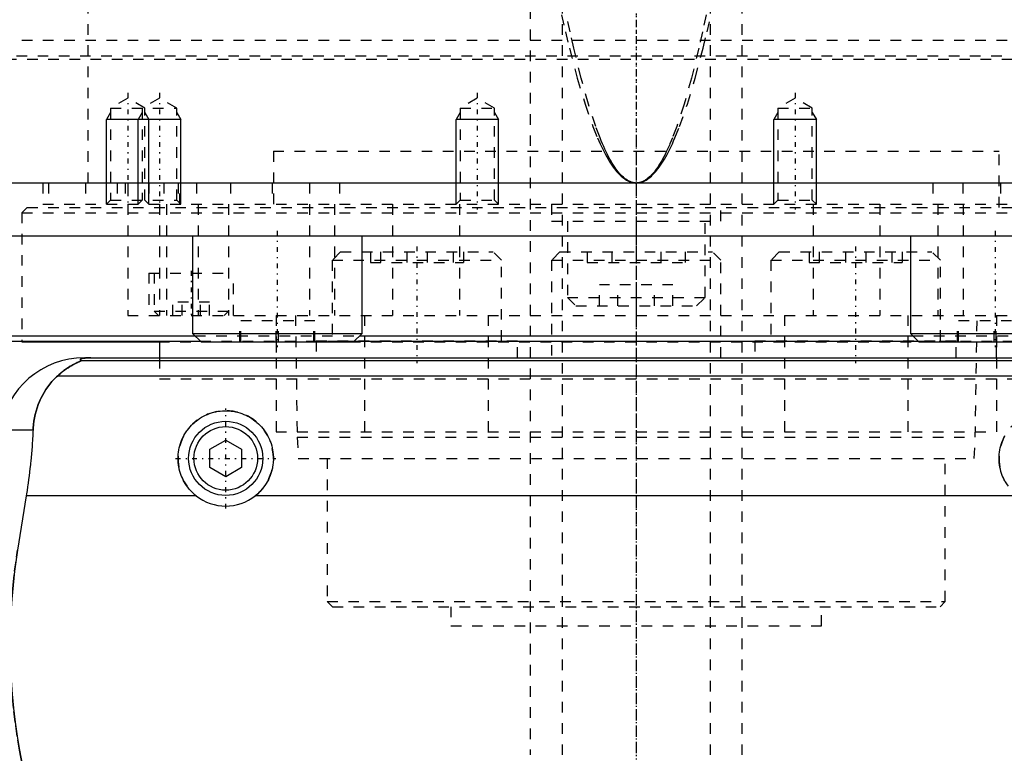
# Model space of a CAD drawing. Extents: x -105 to 105, y -104 to 484.
# Tile 4 of 10: x -58 to 35, y -37 to 32. Entities that reach past the tile are written whole.
import ezdxf

# ---------------------------------------------------------------- set-up
doc = ezdxf.new("R2010")
doc.units = 0
doc.linetypes.add('CENTER', pattern=[1.5, 0.45, -0.5, 0.05, -0.5])
doc.linetypes.add('DASHED', pattern=[2, 1, -1])
for name, color, linetype in [('AM_0', 7, 'CONTINUOUS'), ('AM_10', 7, 'CONTINUOUS'), ('AM_3', 7, 'DASHED'), ('AM_7', 7, 'CENTER')]:
    doc.layers.add(name, color=color, linetype=linetype)

msp = doc.modelspace()

# ---------------------------------------------------------------- linework, layer by layer
at = {"layer": 'AM_0', "color": 7, "linetype": 'CONTINUOUS'}
for p, q in [((100, 16.5), (-100, 16.5)), ((-79.5, 11.5), (79.5, 11.5)), ((-41.878, 11.5), (-41.878, 2.3)), ((-25.878, 2.3), (-25.878, 11.5)), ((25.878, 11.5), (25.878, 2.3)), ((-61, 2.08), (-41.658, 2.08)), ((-41.878, 2.3), (-41.078, 1.5)), ((-41.878, 2.3), (-25.878, 2.3)), ((-26.678, 1.5), (-25.878, 2.3)), ((-26.098, 2.08), (26.098, 2.08)), ((25.878, 2.3), (26.678, 1.5)), ((25.878, 2.3), (41.878, 2.3)), ((-60.5, 1.58), (-41.158, 1.58)), ((-58, 1.58), (-58, 1.5)), ((-58, 1.5), (-45.041, 1.5)), ((-45, 1.58), (-45, 0)), ((-41.078, 1.5), (-26.678, 1.5)), ((-26.598, 1.58), (26.598, 1.58)), ((26.678, 1.5), (41.078, 1.5)), ((-52.11, 0), (52.11, 0)), ((-52.378, -0.254), (52.378, -0.254)), ((-54.6, -1.693), (54.6, -1.693)), ((-60.021, -6.813), (-56.932, -6.813)), ((-40.25, -8.634), (-38.75, -7.768)), ((-38.75, -7.768), (-37.25, -8.634)), ((-40.25, -10.366), (-40.25, -8.634)), ((-37.25, -8.634), (-37.25, -10.366)), ((-38.75, -11.232), (-40.25, -10.366)), ((-37.25, -10.366), (-38.75, -11.232)), ((-57.58, -13.032), (-58.394, -18.159)), ((-41.538, -13.032), (-57.58, -13.032)), ((35.962, -13.032), (-35.962, -13.032))]:
    msp.add_line(p, q, dxfattribs=at)
for points in [[(-51.492, 0, 0), (-51.497, 0, 0), (-51.506, 0, 0), (-51.516, 0, 0), (-51.521, 0, 0), (-51.525, 0, 0), (-51.535, 0, 0), (-51.544, 0, 0), (-51.553, 0, 0), (-51.562, 0, 0), (-51.57, 0, 0), (-51.574, 0, 0), (-51.579, 0, 0), (-51.587, -0.001, 0), (-51.596, -0.001, 0), (-51.605, -0.001, 0), (-51.614, -0.001, 0), (-51.623, -0.001, 0), (-51.627, -0.001, 0), (-51.631, -0.001, 0), (-51.64, -0.001, 0), (-51.649, -0.002, 0), (-51.653, -0.002, 0), (-51.657, -0.002, 0), (-51.666, -0.002, 0), (-51.674, -0.002, 0), (-51.678, -0.002, 0), (-51.682, -0.002, 0), (-51.689, -0.003, 0), (-51.697, -0.003, 0), (-51.704, -0.003, 0), (-51.712, -0.003, 0), (-51.719, -0.003, 0), (-51.723, -0.004, 0), (-51.726, -0.004, 0), (-51.734, -0.004, 0), (-51.741, -0.004, 0), (-51.748, -0.004, 0), (-51.756, -0.005, 0), (-51.763, -0.005, 0), (-51.766, -0.005, 0), (-51.77, -0.005, 0), (-51.777, -0.006, 0), (-51.784, -0.006, 0), (-51.79, -0.006, 0), (-51.797, -0.007, 0), (-51.803, -0.007, 0), (-51.807, -0.007, 0), (-51.81, -0.007, 0), (-51.816, -0.007, 0), (-51.822, -0.008, 0), (-51.842, -0.009, 0), (-51.874, -0.011, 0), (-51.89, -0.012, 0), (-51.905, -0.013, 0), (-51.934, -0.015, 0), (-51.962, -0.017, 0), (-51.988, -0.019, 0), (-52.012, -0.022, 0), (-52.035, -0.024, 0), (-52.046, -0.025, 0), (-52.057, -0.026, 0), (-52.077, -0.029, 0), (-52.096, -0.031, 0), (-52.105, -0.032, 0), (-52.113, -0.033, 0), (-52.129, -0.036, 0), (-52.145, -0.038, 0), (-52.153, -0.039, 0), (-52.16, -0.04, 0), (-52.175, -0.043, 0), (-52.189, -0.045, 0), (-52.234, -0.053, 0), (-52.298, -0.069, 0), (-52.348, -0.084, 0), (-52.386, -0.099, 0), (-52.413, -0.113, 0), (-52.423, -0.121, 0), (-52.432, -0.128, 0), (-52.445, -0.142, 0), (-52.452, -0.157, 0), (-52.454, -0.171, 0), (-52.451, -0.186, 0), (-52.443, -0.201, 0), (-52.437, -0.209, 0), (-52.43, -0.216, 0), (-52.412, -0.231, 0), (-52.391, -0.247, 0), (-52.378, -0.254, 0)], [(-52.378, -0.254, 0), (-52.377, -0.255, 0), (-52.376, -0.256, 0), (-52.375, -0.258, 0), (-52.375, -0.259, 0), (-52.376, -0.26, 0), (-52.377, -0.263, 0), (-52.379, -0.265, 0), (-52.381, -0.268, 0), (-52.385, -0.271, 0), (-52.389, -0.274, 0), (-52.391, -0.275, 0), (-52.394, -0.277, 0), (-52.4, -0.281, 0), (-52.406, -0.284, 0), (-52.413, -0.288, 0), (-52.421, -0.292, 0), (-52.429, -0.296, 0), (-52.433, -0.299, 0), (-52.438, -0.301, 0), (-52.447, -0.306, 0), (-52.457, -0.31, 0), (-52.462, -0.313, 0), (-52.468, -0.315, 0), (-52.479, -0.321, 0), (-52.49, -0.326, 0), (-52.496, -0.329, 0), (-52.502, -0.331, 0), (-52.514, -0.337, 0), (-52.527, -0.343, 0), (-52.54, -0.349, 0), (-52.553, -0.355, 0), (-52.567, -0.361, 0), (-52.574, -0.364, 0), (-52.581, -0.368, 0), (-52.595, -0.374, 0), (-52.61, -0.381, 0), (-52.663, -0.405, 0), (-52.763, -0.452, 0), (-52.876, -0.506, 0), (-52.999, -0.568, 0), (-53.064, -0.602, 0), (-53.132, -0.638, 0), (-53.273, -0.717, 0), (-53.426, -0.807, 0), (-53.588, -0.908, 0), (-53.758, -1.021, 0), (-53.936, -1.147, 0), (-54.027, -1.214, 0), (-54.12, -1.286, 0), (-54.309, -1.438, 0), (-54.502, -1.605, 0), (-54.6, -1.693, 0)], [(-54.6, -1.693, 0), (-54.718, -1.8, 0), (-54.945, -2.021, 0), (-55.16, -2.253, 0), (-55.263, -2.372, 0), (-55.363, -2.494, 0), (-55.554, -2.744, 0), (-55.733, -3.004, 0), (-55.901, -3.271, 0), (-56.056, -3.547, 0), (-56.199, -3.831, 0), (-56.266, -3.975, 0), (-56.33, -4.121, 0), (-56.448, -4.419, 0), (-56.554, -4.722, 0), (-56.647, -5.031, 0), (-56.727, -5.345, 0), (-56.795, -5.664, 0), (-56.824, -5.825, 0), (-56.85, -5.988, 0), (-56.893, -6.315, 0), (-56.922, -6.646, 0), (-56.932, -6.813, 0)], [(-41.538, -13.032, 0), (-41.619, -12.967, 0), (-41.774, -12.832, 0), (-41.921, -12.693, 0), (-41.992, -12.621, 0), (-42.062, -12.547, 0), (-42.197, -12.393, 0), (-42.326, -12.231, 0), (-42.449, -12.062, 0), (-42.565, -11.886, 0), (-42.673, -11.704, 0), (-42.724, -11.611, 0), (-42.773, -11.517, 0), (-42.863, -11.325, 0), (-42.945, -11.128, 0), (-43.017, -10.929, 0), (-43.08, -10.727, 0), (-43.132, -10.523, 0), (-43.155, -10.42, 0), (-43.175, -10.318, 0), (-43.208, -10.113, 0), (-43.231, -9.909, 0), (-43.239, -9.808, 0), (-43.245, -9.707, 0), (-43.25, -9.507, 0), (-43.246, -9.308, 0), (-43.241, -9.208, 0), (-43.233, -9.108, 0), (-43.211, -8.906, 0), (-43.179, -8.704, 0), (-43.138, -8.502, 0), (-43.088, -8.302, 0), (-43.028, -8.104, 0), (-42.995, -8.006, 0), (-42.959, -7.908, 0), (-42.881, -7.716, 0), (-42.795, -7.528, 0), (-42.7, -7.345, 0), (-42.598, -7.166, 0), (-42.488, -6.994, 0), (-42.43, -6.91, 0), (-42.37, -6.827, 0), (-42.247, -6.668, 0), (-42.118, -6.515, 0), (-41.983, -6.37, 0), (-41.844, -6.232, 0), (-41.697, -6.099, 0), (-41.621, -6.035, 0), (-41.542, -5.971, 0), (-41.38, -5.849, 0), (-41.211, -5.732, 0), (-41.035, -5.623, 0), (-40.853, -5.521, 0), (-40.665, -5.428, 0), (-40.57, -5.384, 0), (-40.473, -5.343, 0), (-40.277, -5.267, 0), (-40.077, -5.2, 0), (-39.875, -5.143, 0), (-39.67, -5.095, 0), (-39.465, -5.057, 0), (-39.362, -5.042, 0), (-39.259, -5.029, 0), (-39.054, -5.01, 0), (-38.851, -5.001, 0), (-38.75, -5, 0), (-38.649, -5.001, 0), (-38.446, -5.01, 0), (-38.241, -5.029, 0), (-38.138, -5.042, 0), (-38.035, -5.057, 0), (-37.83, -5.095, 0), (-37.625, -5.143, 0), (-37.423, -5.2, 0), (-37.223, -5.267, 0), (-37.027, -5.343, 0), (-36.93, -5.384, 0), (-36.835, -5.428, 0), (-36.647, -5.521, 0), (-36.465, -5.623, 0), (-36.289, -5.732, 0), (-36.12, -5.849, 0), (-35.958, -5.971, 0), (-35.879, -6.035, 0), (-35.803, -6.099, 0), (-35.656, -6.232, 0), (-35.517, -6.37, 0), (-35.382, -6.515, 0), (-35.253, -6.668, 0), (-35.13, -6.827, 0), (-35.07, -6.91, 0), (-35.012, -6.994, 0), (-34.902, -7.166, 0), (-34.8, -7.345, 0), (-34.705, -7.528, 0), (-34.619, -7.716, 0), (-34.541, -7.908, 0), (-34.505, -8.006, 0), (-34.472, -8.104, 0), (-34.412, -8.302, 0), (-34.362, -8.502, 0), (-34.321, -8.704, 0), (-34.289, -8.906, 0), (-34.267, -9.108, 0), (-34.259, -9.208, 0), (-34.254, -9.308, 0), (-34.25, -9.507, 0), (-34.255, -9.707, 0), (-34.261, -9.808, 0), (-34.269, -9.909, 0), (-34.292, -10.113, 0), (-34.325, -10.318, 0), (-34.345, -10.42, 0), (-34.368, -10.523, 0), (-34.42, -10.727, 0), (-34.483, -10.929, 0), (-34.555, -11.128, 0), (-34.637, -11.325, 0), (-34.727, -11.517, 0), (-34.776, -11.611, 0), (-34.827, -11.704, 0), (-34.935, -11.886, 0), (-35.051, -12.062, 0), (-35.174, -12.231, 0), (-35.303, -12.393, 0), (-35.438, -12.547, 0), (-35.508, -12.621, 0), (-35.579, -12.693, 0), (-35.726, -12.832, 0), (-35.881, -12.967, 0), (-35.962, -13.032, 0)], [(-56.932, -6.813, 0), (-56.941, -6.985, 0), (-56.96, -7.331, 0), (-56.981, -7.678, 0), (-56.992, -7.852, 0), (-57.004, -8.026, 0), (-57.03, -8.374, 0), (-57.058, -8.723, 0), (-57.088, -9.071, 0), (-57.12, -9.42, 0), (-57.155, -9.769, 0), (-57.173, -9.943, 0), (-57.191, -10.117, 0), (-57.23, -10.464, 0), (-57.27, -10.81, 0), (-57.313, -11.155, 0), (-57.357, -11.498, 0), (-57.403, -11.84, 0), (-57.427, -12.01, 0), (-57.451, -12.18, 0), (-57.501, -12.52, 0), (-57.553, -12.861, 0), (-57.58, -13.032, 0)], [(34.776, -11.611, 0), (34.727, -11.517, 0), (34.637, -11.325, 0), (34.555, -11.128, 0), (34.483, -10.929, 0), (34.42, -10.727, 0), (34.368, -10.523, 0), (34.345, -10.42, 0), (34.325, -10.318, 0), (34.292, -10.113, 0), (34.269, -9.909, 0), (34.261, -9.808, 0), (34.255, -9.707, 0), (34.25, -9.507, 0), (34.254, -9.308, 0), (34.259, -9.208, 0), (34.267, -9.108, 0), (34.289, -8.906, 0), (34.321, -8.704, 0), (34.362, -8.502, 0), (34.412, -8.302, 0), (34.472, -8.104, 0), (34.505, -8.006, 0), (34.541, -7.908, 0), (34.619, -7.716, 0), (34.705, -7.528, 0), (34.8, -7.345, 0)], [(-58.394, -18.159, 0), (-58.495, -18.825, 0), (-58.674, -20.156, 0), (-58.821, -21.482, 0), (-58.882, -22.142, 0), (-58.935, -22.799, 0), (-59.018, -24.102, 0), (-59.071, -25.384, 0), (-59.094, -26.642, 0), (-59.089, -27.883, 0), (-59.057, -29.149, 0), (-59.03, -29.791, 0), (-58.995, -30.438, 0), (-58.902, -31.746, 0), (-58.777, -33.067, 0), (-58.62, -34.395, 0), (-58.431, -35.726, 0), (-58.21, -37.055, 0), (-58.088, -37.717, 0), (-57.958, -38.376, 0), (-57.676, -39.685, 0), (-57.366, -40.978, 0), (-57.2, -41.616, 0)]]:
    msp.add_polyline3d(points, dxfattribs=at)
for radius in [3.5, 3]:
    msp.add_circle((-38.75, -9.5), radius, dxfattribs=at)
for centre, radius, start, end in [((-52.11, -8), 8, 90, 171.46703), ((-38.75, -9.5), 4.5, 231.7104, 308.2896)]:
    msp.add_arc(centre, radius, start, end, dxfattribs=at)
at = {"layer": 'AM_10', "color": 7, "linetype": 'CONTINUOUS'}
for p, q in [((-49.621, 23.156), (-50, 22.5)), ((-50, 14.5), (-50, 22.5)), ((-43, 22.5), (-50, 22.5)), ((-46.621, 23.156), (-47, 22.5)), ((-47, 14.5), (-47, 22.5)), ((-46.379, 23.156), (-46, 22.5)), ((-46, 14.5), (-46, 22.5)), ((-43.379, 23.156), (-43, 22.5)), ((-43, 14.5), (-43, 22.5)), ((-16.621, 23.156), (-17, 22.5)), ((-13, 22.5), (-17, 22.5)), ((-17, 14.5), (-17, 22.5)), ((-13.379, 23.156), (-13, 22.5)), ((-13, 14.5), (-13, 22.5)), ((13.379, 23.156), (13, 22.5)), ((17, 22.5), (13, 22.5)), ((13, 14.5), (13, 22.5)), ((16.621, 23.156), (17, 22.5)), ((17, 14.5), (17, 22.5))]:
    msp.add_line(p, q, dxfattribs=at)
at = {"layer": 'AM_3', "color": 6, "linetype": 'DASHED'}
for p, q in [((-7, 457.5), (-7, -77.5)), ((7, -77.5), (7, 457.5)), ((-10, 357), (-10, -37.5)), ((10, -37.5), (10, 357)), ((-51.744, 16.5), (-51.744, 77.05)), ((-80, 30), (80, 30)), ((-79.5, 28.2), (79.5, 28.2)), ((-78.5, 28.5), (78.5, 28.5)), ((-48, 24.5), (-49.621, 23.564)), ((-46.379, 23.564), (-48, 24.5)), ((-45, 24.5), (-46.621, 23.564)), ((-43.379, 23.564), (-45, 24.5)), ((-15, 24.5), (-16.621, 23.564)), ((-13.379, 23.564), (-15, 24.5)), ((15, 24.5), (13.379, 23.564)), ((16.621, 23.564), (15, 24.5)), ((-49.621, 23.564), (-49.621, 14.879)), ((-49.621, 23.564), (-43.379, 23.564)), ((-46.621, 23.564), (-46.621, 14.879)), ((-46.379, 14.879), (-46.379, 23.564)), ((-43.379, 14.879), (-43.379, 23.564)), ((-16.621, 23.564), (-16.621, 14.879)), ((-16.621, 23.564), (-13.379, 23.564)), ((-13.379, 14.879), (-13.379, 23.564)), ((13.379, 23.564), (13.379, 14.879)), ((13.379, 23.564), (16.621, 23.564)), ((16.621, 14.879), (16.621, 23.564)), ((-34.25, 19.5), (34.25, 19.5)), ((-34.25, 19.5), (-34.25, 14.2)), ((-34.25, 19.5), (0, 19.5)), ((34.25, 14.2), (34.25, 19.5)), ((-56, 16.5), (-56, 14.5)), ((-55.474, 16.5), (-55.474, 14.5)), ((-52, 16.5), (-52, 14.5)), ((-49, 16.5), (-49, 14.5)), ((-48.25, 16.5), (-48.25, 14.5)), ((-48, 16.5), (-48, 4)), ((-46, 16.5), (-46, 14.5)), ((-44.587, 16.5), (-44.587, 14.5)), ((-43.236, 16.5), (-43.236, 14.5)), ((-43.087, 14.5), (-43.087, 16.5)), ((-41.5, 16.5), (-41.5, 14.5)), ((-38.286, 16.5), (-38.286, 14.5)), ((-34.381, 16.5), (-34.381, 14.5)), ((-30.84, 16.5), (-30.84, 14.5)), ((-28, 16.5), (-28, 14.5)), ((28, 16.5), (28, 14.5)), ((30.84, 16.5), (30.84, 14.5)), ((34.381, 16.5), (34.381, 14.5)), ((-49.621, 14.879), (-50, 14.5)), ((-49.621, 14.879), (-43.379, 14.879)), ((-46.621, 14.879), (-47, 14.5)), ((-46, 14.5), (-46.379, 14.879)), ((-43, 14.5), (-43.379, 14.879)), ((-16.621, 14.879), (-17, 14.5)), ((-16.621, 14.879), (-13.379, 14.879)), ((-13, 14.5), (-13.379, 14.879)), ((13.379, 14.879), (13, 14.5)), ((13.379, 14.879), (16.621, 14.879)), ((17, 14.5), (16.621, 14.879)), ((-57.5, 14.2), (-58, 13.7)), ((-57.5, 14.2), (57.5, 14.2)), ((-56, 14.5), (56, 14.5)), ((-45.003, 14.5), (-45.003, 4)), ((-44.341, 14.5), (-44.341, 4)), ((-41.361, 14.5), (-41.361, 4)), ((-38.5, 14.5), (-38.5, 4)), ((-30.85, 14.5), (-30.85, 4)), ((-28.477, 14.5), (-28.477, 4)), ((-23, 14.5), (-23, 4)), ((-16.695, 14.5), (-16.695, 4)), ((-8, 14.5), (-8, 12.9)), ((0, 14.5), (0, 4)), ((8, 12.9), (8, 14.5)), ((16.695, 14.5), (16.695, 4)), ((23, 14.5), (23, 4)), ((28.477, 14.5), (28.477, 4)), ((30.85, 14.5), (30.85, 4)), ((-58, 13.7), (-58, 1.58)), ((-58, 13.7), (58, 13.7)), ((-8, 12.9), (8, 12.9)), ((-6.5, 12.9), (-6.5, 5.7)), ((6.5, 5.7), (6.5, 12.9)), ((-27.904, 10), (-28.704, 9.2)), ((-27.904, 10), (-13.504, 10)), ((-25.097, 10), (-25.097, 9)), ((-24.137, 10), (-24.137, 9)), ((-21.664, 10), (-21.664, 9)), ((-19.744, 10), (-19.744, 9)), ((-17.272, 10), (-17.272, 9)), ((-16.311, 10), (-16.311, 9)), ((-12.704, 9.2), (-13.504, 10)), ((-7.2, 10), (-8, 9.2)), ((-7.2, 10), (7.2, 10)), ((-4.619, 10), (-4.619, 9)), ((-2.309, 10), (-2.309, 9)), ((2.309, 10), (2.309, 9)), ((4.619, 10), (4.619, 9)), ((8, 9.2), (7.2, 10)), ((13.504, 10), (12.704, 9.2)), ((13.504, 10), (27.904, 10)), ((16.311, 10), (16.311, 9)), ((17.272, 10), (17.272, 9)), ((19.744, 10), (19.744, 9)), ((21.664, 10), (21.664, 9)), ((24.137, 10), (24.137, 9)), ((25.097, 10), (25.097, 9)), ((28.704, 9.2), (27.904, 10)), ((-28.704, 9.2), (-28.704, 1.6)), ((-28.704, 9.2), (-12.704, 9.2)), ((-25.097, 9), (-16.311, 9)), ((-12.704, 1.6), (-12.704, 9.2)), ((-8, 9.2), (-8, 0)), ((-8, 9.2), (8, 9.2)), ((-4.619, 9), (4.619, 9)), ((8, 0), (8, 9.2)), ((12.704, 9.2), (12.704, 1.6)), ((12.704, 9.2), (28.704, 9.2)), ((16.311, 9), (25.097, 9)), ((28.704, 1.6), (28.704, 9.2)), ((-46, 8), (-46, 4)), ((-46, 8), (-38, 8)), ((-45.5, 8), (-45.5, 4.4)), ((-38, 4), (-38, 8)), ((-3.464, 4.9), (-3.464, 6.9)), ((3.464, 6.9), (-3.464, 6.9)), ((-1.732, 4.9), (-1.732, 6.9)), ((1.732, 4.9), (1.732, 6.9)), ((3.464, 4.9), (3.464, 6.9)), ((-6.5, 5.7), (-5.7, 4.9)), ((-6.5, 5.7), (6.5, 5.7)), ((5.7, 4.9), (6.5, 5.7)), ((-43.732, 4), (-43.732, 5.25)), ((-40.268, 5.25), (-43.732, 5.25)), ((-42.866, 4), (-42.866, 5.25)), ((-41.134, 4), (-41.134, 5.25)), ((-40.268, 4), (-40.268, 5.25)), ((-5.7, 4.9), (5.7, 4.9)), ((-48, 4), (48, 4)), ((-45.5, 4.4), (-45.1, 4)), ((-45.5, 4.4), (-38.5, 4.4)), ((-38.9, 4), (-38.5, 4.4)), ((-34, 4), (-34, -7)), ((-32.175, 4), (-32, -7.5)), ((-25.65, 4), (-25.65, -7)), ((-13.979, 4), (-13.979, -7)), ((13.979, 4), (13.979, -7)), ((25.65, 4), (25.65, -7)), ((32, -7.5), (32.175, 4)), ((34, 4), (34, -7)), ((-37.43, 1.5), (-37.43, 3.5)), ((-30.327, 3.5), (-37.43, 3.5)), ((-37.324, 1.5), (-37.324, 3.5)), ((-33.984, 1.5), (-33.984, 3.5)), ((-33.772, 1.5), (-33.772, 3.5)), ((-30.432, 1.5), (-30.432, 3.5)), ((-30.327, 1.5), (-30.327, 3.5)), ((30.327, 1.5), (30.327, 3.5)), ((37.43, 3.5), (30.327, 3.5)), ((30.432, 1.5), (30.432, 3.5)), ((33.772, 1.5), (33.772, 3.5)), ((33.984, 1.5), (33.984, 3.5)), ((-41.658, 2.08), (-26.098, 2.08)), ((26.098, 2.08), (41.658, 2.08)), ((-45.041, 1.5), (45.041, 1.5)), ((-41.158, 1.58), (-26.598, 1.58)), ((-34, 1.5), (-34, 0)), ((-30.204, 1.6), (-30.204, 0)), ((-30.204, 1.6), (-11.204, 1.6)), ((-20.592, 1.6), (-20.592, 1.5)), ((-15.211, 1.5), (-15.211, 1.6)), ((-11.204, 0), (-11.204, 1.6)), ((11.204, 1.6), (11.204, 0)), ((11.204, 1.6), (30.204, 1.6)), ((15.211, 1.6), (15.211, 1.5)), ((20.592, 1.5), (20.592, 1.6)), ((26.598, 1.58), (41.158, 1.58)), ((30.204, 0), (30.204, 1.6)), ((34, 0), (34, 1.5)), ((-45, 0), (-45, -2)), ((-45, -2), (45, -2)), ((-45, -2), (45, -2)), ((-34, -7), (34, -7)), ((-32, -7.5), (-31.9, -9.5)), ((-32, -7.5), (32, -7.5)), ((31.9, -9.5), (32, -7.5)), ((-31.9, -9.5), (31.9, -9.5)), ((-29.175, -9.5), (-29.175, -23)), ((29.175, -23), (29.175, -9.5)), ((-29.175, -23), (-28.675, -23.5)), ((-29.175, -23), (29.175, -23)), ((28.675, -23.5), (29.175, -23)), ((-28.675, -23.5), (28.675, -23.5)), ((-17.5, -23.5), (-17.5, -25.3)), ((17.5, -25.3), (17.5, -23.5)), ((-17.5, -25.3), (17.5, -25.3))]:
    msp.add_line(p, q, dxfattribs=at)
for points in [[(-7.05, 32.384, 0), (-6.68, 30.758, 0), (-6.311, 29.219, 0), (-5.57, 26.404, 0), (-4.829, 23.941, 0), (-4.088, 21.828, 0), (-3.655, 20.758, 0), (-3.531, 20.474, 0), (-3.407, 20.201, 0), (-3.345, 20.067, 0), (-3.284, 19.936, 0), (-3.16, 19.682, 0), (-3.036, 19.437, 0), (-2.912, 19.202, 0), (-2.788, 18.977, 0), (-2.664, 18.762, 0), (-2.603, 18.658, 0), (-2.541, 18.557, 0), (-2.417, 18.361, 0), (-2.293, 18.175, 0), (-2.231, 18.086, 0), (-2.169, 17.999, 0), (-2.045, 17.832, 0), (-1.921, 17.676, 0), (-1.859, 17.601, 0), (-1.797, 17.529, 0), (-1.673, 17.392, 0), (-1.549, 17.265, 0), (-1.426, 17.147, 0), (-1.302, 17.04, 0), (-1.178, 16.942, 0), (-1.116, 16.896, 0), (-1.054, 16.854, 0), (-0.93, 16.775, 0), (-0.806, 16.707, 0), (-0.682, 16.648, 0), (-0.558, 16.599, 0), (-0.486, 16.575, 0), (-0.465, 16.569, 0), (-0.444, 16.563, 0), (-0.434, 16.56, 0), (-0.424, 16.557, 0), (-0.403, 16.552, 0), (-0.382, 16.547, 0), (-0.372, 16.544, 0), (-0.362, 16.542, 0), (-0.341, 16.537, 0), (-0.32, 16.533, 0), (-0.31, 16.531, 0), (-0.3, 16.529, 0), (-0.279, 16.525, 0), (-0.258, 16.521, 0), (-0.238, 16.518, 0), (-0.217, 16.515, 0), (-0.196, 16.512, 0), (-0.186, 16.511, 0), (-0.176, 16.51, 0), (-0.155, 16.508, 0), (-0.134, 16.506, 0), (-0.114, 16.504, 0), (-0.093, 16.503, 0), (-0.072, 16.502, 0), (-0.062, 16.501, 0), (-0.052, 16.501, 0), (-0.031, 16.5, 0), (-0.01, 16.5, 0), (0, 16.5, 0)], [(0, 16.5, 0), (-0.01, 16.5, 0), (-0.029, 16.5, 0), (-0.048, 16.501, 0), (-0.058, 16.501, 0), (-0.068, 16.502, 0), (-0.087, 16.503, 0), (-0.106, 16.504, 0), (-0.126, 16.506, 0), (-0.145, 16.508, 0), (-0.164, 16.51, 0), (-0.174, 16.511, 0), (-0.184, 16.512, 0), (-0.203, 16.515, 0), (-0.222, 16.518, 0), (-0.242, 16.521, 0), (-0.261, 16.525, 0), (-0.28, 16.529, 0), (-0.29, 16.531, 0), (-0.299, 16.533, 0), (-0.319, 16.537, 0), (-0.338, 16.542, 0), (-0.348, 16.544, 0), (-0.357, 16.547, 0), (-0.377, 16.552, 0), (-0.396, 16.557, 0), (-0.406, 16.56, 0), (-0.415, 16.563, 0), (-0.435, 16.569, 0), (-0.454, 16.575, 0), (-0.473, 16.582, 0), (-0.493, 16.588, 0), (-0.512, 16.596, 0), (-0.522, 16.599, 0), (-0.531, 16.603, 0), (-0.551, 16.611, 0), (-0.57, 16.618, 0), (-0.589, 16.627, 0), (-0.609, 16.635, 0), (-0.628, 16.644, 0), (-0.638, 16.648, 0), (-0.647, 16.653, 0), (-0.667, 16.662, 0), (-0.686, 16.671, 0), (-0.754, 16.707, 0), (-0.869, 16.775, 0), (-0.985, 16.854, 0), (-1.043, 16.897, 0), (-1.101, 16.942, 0), (-1.217, 17.04, 0), (-1.333, 17.148, 0), (-1.449, 17.265, 0), (-1.565, 17.393, 0), (-1.681, 17.53, 0), (-1.739, 17.602, 0), (-1.797, 17.677, 0), (-1.912, 17.833, 0), (-2.028, 18, 0), (-2.086, 18.087, 0), (-2.144, 18.176, 0), (-2.26, 18.362, 0), (-2.376, 18.558, 0), (-2.434, 18.659, 0), (-2.491, 18.763, 0), (-2.607, 18.979, 0), (-2.723, 19.204, 0), (-2.839, 19.439, 0), (-2.955, 19.684, 0), (-3.07, 19.938, 0), (-3.128, 20.069, 0), (-3.186, 20.203, 0), (-3.302, 20.477, 0), (-3.417, 20.761, 0), (-3.822, 21.831, 0), (-4.515, 23.945, 0), (-5.208, 26.409, 0), (-5.9, 29.225, 0), (-6.245, 30.764, 0), (-6.59, 32.391, 0)], [(6.59, 32.391, 0), (6.245, 30.764, 0), (5.9, 29.225, 0), (5.208, 26.409, 0), (4.515, 23.945, 0), (3.822, 21.831, 0), (3.417, 20.761, 0), (3.302, 20.477, 0), (3.186, 20.203, 0), (3.128, 20.069, 0), (3.07, 19.938, 0), (2.955, 19.684, 0), (2.839, 19.439, 0), (2.723, 19.204, 0), (2.607, 18.979, 0), (2.491, 18.763, 0), (2.434, 18.659, 0), (2.376, 18.558, 0), (2.26, 18.362, 0), (2.144, 18.176, 0), (2.086, 18.087, 0), (2.028, 18, 0), (1.912, 17.833, 0), (1.797, 17.677, 0), (1.739, 17.602, 0), (1.681, 17.53, 0), (1.565, 17.393, 0), (1.449, 17.265, 0), (1.333, 17.148, 0), (1.217, 17.04, 0), (1.101, 16.942, 0), (1.043, 16.897, 0), (0.985, 16.854, 0), (0.869, 16.775, 0), (0.754, 16.707, 0), (0.638, 16.648, 0), (0.57, 16.618, 0), (0.551, 16.611, 0), (0.531, 16.603, 0), (0.522, 16.599, 0), (0.512, 16.596, 0), (0.493, 16.588, 0), (0.473, 16.582, 0), (0.454, 16.575, 0), (0.435, 16.569, 0), (0.415, 16.563, 0), (0.406, 16.56, 0), (0.396, 16.557, 0), (0.377, 16.552, 0), (0.357, 16.547, 0), (0.348, 16.544, 0), (0.338, 16.542, 0), (0.319, 16.537, 0), (0.299, 16.533, 0), (0.29, 16.531, 0), (0.28, 16.529, 0), (0.261, 16.525, 0), (0.242, 16.521, 0), (0.222, 16.518, 0), (0.203, 16.515, 0), (0.184, 16.512, 0), (0.174, 16.511, 0), (0.164, 16.51, 0), (0.145, 16.508, 0), (0.126, 16.506, 0), (0.106, 16.504, 0), (0.087, 16.503, 0), (0.068, 16.502, 0), (0.058, 16.501, 0), (0.048, 16.501, 0), (0.029, 16.5, 0), (0.01, 16.5, 0), (0, 16.5, 0)], [(0, 16.5, 0), (0.01, 16.5, 0), (0.031, 16.5, 0), (0.052, 16.501, 0), (0.062, 16.501, 0), (0.072, 16.502, 0), (0.093, 16.503, 0), (0.114, 16.504, 0), (0.134, 16.506, 0), (0.155, 16.508, 0), (0.176, 16.51, 0), (0.186, 16.511, 0), (0.196, 16.512, 0), (0.217, 16.515, 0), (0.238, 16.518, 0), (0.258, 16.521, 0), (0.279, 16.525, 0), (0.3, 16.529, 0), (0.31, 16.531, 0), (0.32, 16.533, 0), (0.341, 16.537, 0), (0.362, 16.542, 0), (0.372, 16.544, 0), (0.382, 16.547, 0), (0.403, 16.552, 0), (0.424, 16.557, 0), (0.434, 16.56, 0), (0.444, 16.563, 0), (0.465, 16.569, 0), (0.486, 16.575, 0), (0.506, 16.582, 0), (0.527, 16.588, 0), (0.548, 16.595, 0), (0.558, 16.599, 0), (0.568, 16.603, 0), (0.589, 16.61, 0), (0.61, 16.618, 0), (0.682, 16.648, 0), (0.806, 16.707, 0), (0.93, 16.775, 0), (1.054, 16.854, 0), (1.116, 16.896, 0), (1.178, 16.942, 0), (1.302, 17.04, 0), (1.426, 17.147, 0), (1.549, 17.265, 0), (1.673, 17.392, 0), (1.797, 17.529, 0), (1.859, 17.601, 0), (1.921, 17.676, 0), (2.045, 17.832, 0), (2.169, 17.999, 0), (2.231, 18.086, 0), (2.293, 18.175, 0), (2.417, 18.361, 0), (2.541, 18.557, 0), (2.603, 18.658, 0), (2.664, 18.762, 0), (2.788, 18.977, 0), (2.912, 19.202, 0), (3.036, 19.437, 0), (3.16, 19.682, 0), (3.284, 19.936, 0), (3.345, 20.067, 0), (3.407, 20.201, 0), (3.531, 20.474, 0), (3.655, 20.758, 0), (4.088, 21.828, 0), (4.829, 23.941, 0), (5.57, 26.404, 0), (6.311, 29.219, 0), (6.68, 30.758, 0), (7.05, 32.384, 0)], [(-52.378, -0.254, 0), (-52.391, -0.247, 0), (-52.412, -0.231, 0), (-52.43, -0.216, 0), (-52.437, -0.209, 0), (-52.443, -0.201, 0), (-52.451, -0.186, 0), (-52.454, -0.171, 0), (-52.452, -0.157, 0), (-52.445, -0.142, 0), (-52.432, -0.128, 0), (-52.423, -0.121, 0), (-52.413, -0.113, 0), (-52.386, -0.099, 0), (-52.348, -0.084, 0), (-52.298, -0.069, 0), (-52.234, -0.053, 0), (-52.189, -0.045, 0), (-52.175, -0.043, 0), (-52.16, -0.04, 0), (-52.153, -0.039, 0), (-52.145, -0.038, 0), (-52.129, -0.036, 0), (-52.113, -0.033, 0), (-52.105, -0.032, 0), (-52.096, -0.031, 0), (-52.077, -0.029, 0), (-52.057, -0.026, 0), (-52.046, -0.025, 0), (-52.035, -0.024, 0), (-52.012, -0.022, 0), (-51.988, -0.019, 0), (-51.962, -0.017, 0), (-51.934, -0.015, 0), (-51.905, -0.013, 0), (-51.89, -0.012, 0), (-51.874, -0.011, 0), (-51.842, -0.009, 0), (-51.822, -0.008, 0), (-51.816, -0.007, 0), (-51.81, -0.007, 0), (-51.807, -0.007, 0), (-51.803, -0.007, 0), (-51.797, -0.007, 0), (-51.79, -0.006, 0), (-51.784, -0.006, 0), (-51.777, -0.006, 0), (-51.77, -0.005, 0), (-51.766, -0.005, 0), (-51.763, -0.005, 0), (-51.756, -0.005, 0), (-51.748, -0.004, 0), (-51.741, -0.004, 0), (-51.734, -0.004, 0), (-51.726, -0.004, 0), (-51.723, -0.004, 0), (-51.719, -0.003, 0), (-51.712, -0.003, 0), (-51.704, -0.003, 0), (-51.697, -0.003, 0), (-51.689, -0.003, 0), (-51.682, -0.002, 0), (-51.678, -0.002, 0), (-51.674, -0.002, 0), (-51.666, -0.002, 0), (-51.657, -0.002, 0), (-51.653, -0.002, 0), (-51.649, -0.002, 0), (-51.64, -0.001, 0), (-51.631, -0.001, 0), (-51.627, -0.001, 0), (-51.623, -0.001, 0), (-51.614, -0.001, 0), (-51.605, -0.001, 0), (-51.596, -0.001, 0), (-51.587, -0.001, 0), (-51.579, 0, 0), (-51.574, 0, 0), (-51.57, 0, 0), (-51.562, 0, 0), (-51.553, 0, 0), (-51.544, 0, 0), (-51.535, 0, 0), (-51.525, 0, 0), (-51.521, 0, 0), (-51.516, 0, 0), (-51.506, 0, 0), (-51.497, 0, 0), (-51.492, 0, 0)], [(-54.6, -1.693, 0), (-54.508, -1.609, 0), (-54.325, -1.451, 0), (-54.145, -1.305, 0), (-54.057, -1.237, 0), (-53.97, -1.172, 0), (-53.799, -1.049, 0), (-53.635, -0.938, 0), (-53.477, -0.838, 0), (-53.327, -0.748, 0), (-53.184, -0.667, 0), (-53.116, -0.63, 0), (-53.051, -0.595, 0), (-52.927, -0.531, 0), (-52.812, -0.475, 0), (-52.704, -0.424, 0), (-52.644, -0.396, 0), (-52.628, -0.389, 0), (-52.612, -0.382, 0), (-52.604, -0.378, 0), (-52.596, -0.374, 0), (-52.581, -0.367, 0), (-52.566, -0.361, 0), (-52.551, -0.354, 0), (-52.537, -0.347, 0), (-52.523, -0.341, 0), (-52.516, -0.338, 0), (-52.509, -0.335, 0), (-52.496, -0.329, 0), (-52.484, -0.323, 0), (-52.478, -0.32, 0), (-52.472, -0.317, 0), (-52.46, -0.312, 0), (-52.449, -0.307, 0), (-52.444, -0.304, 0), (-52.439, -0.302, 0), (-52.429, -0.297, 0), (-52.421, -0.292, 0), (-52.412, -0.288, 0), (-52.405, -0.284, 0), (-52.398, -0.28, 0), (-52.395, -0.278, 0), (-52.392, -0.276, 0), (-52.387, -0.272, 0), (-52.383, -0.269, 0), (-52.38, -0.266, 0), (-52.377, -0.263, 0), (-52.376, -0.261, 0), (-52.375, -0.26, 0), (-52.375, -0.259, 0), (-52.376, -0.257, 0), (-52.377, -0.255, 0), (-52.378, -0.254, 0)], [(-56.932, -6.813, 0), (-56.922, -6.646, 0), (-56.893, -6.315, 0), (-56.85, -5.988, 0), (-56.824, -5.825, 0), (-56.795, -5.664, 0), (-56.727, -5.345, 0), (-56.647, -5.031, 0), (-56.554, -4.722, 0), (-56.448, -4.418, 0), (-56.329, -4.121, 0), (-56.266, -3.975, 0), (-56.199, -3.83, 0), (-56.056, -3.547, 0), (-55.9, -3.271, 0), (-55.733, -3.003, 0), (-55.554, -2.744, 0), (-55.363, -2.494, 0), (-55.263, -2.372, 0), (-55.16, -2.253, 0), (-54.945, -2.021, 0), (-54.718, -1.8, 0), (-54.6, -1.693, 0)], [(-57.2, -41.616, 0), (-57.366, -40.978, 0), (-57.676, -39.685, 0), (-57.958, -38.376, 0), (-58.088, -37.717, 0), (-58.21, -37.055, 0), (-58.431, -35.726, 0), (-58.62, -34.395, 0), (-58.777, -33.067, 0), (-58.902, -31.746, 0), (-58.995, -30.438, 0), (-59.03, -29.791, 0), (-59.057, -29.149, 0), (-59.089, -27.883, 0), (-59.094, -26.642, 0), (-59.071, -25.384, 0), (-59.018, -24.102, 0), (-58.935, -22.799, 0), (-58.882, -22.142, 0), (-58.821, -21.482, 0), (-58.674, -20.156, 0), (-58.495, -18.825, 0), (-58.394, -18.159, 0)]]:
    msp.add_polyline3d(points, dxfattribs=at)
for centre in [(-38.75, -9.5), (38.75, -9.5)]:
    msp.add_arc(centre, 4.5, 308.2896, 231.7104, dxfattribs=at)
at = {"layer": 'AM_7', "color": 4, "linetype": 'CENTER'}
for p, q in [((0, 484.25), (0, -104.25)), ((0, 334.05), (0, -16.925)), ((0, 242.7), (0, -37.19)), ((-48, 25), (-48, 14)), ((-45, 25), (-45, 14)), ((-15, 25), (-15, 14)), ((15, 25), (15, 14)), ((0, 20.475), (0, -81.35)), ((-33.878, 12), (-33.878, 1)), ((33.878, 12), (33.878, 1)), ((-20.704, 10.5), (-20.704, -0.5)), ((20.704, 10.5), (20.704, -0.5)), ((-42, 8.2), (-42, 3.8)), ((-38.75, -14.225), (-38.75, -4.775)), ((-43.475, -9.5), (-34.025, -9.5))]:
    msp.add_line(p, q, dxfattribs=at)

doc.saveas('drawing.dxf')
